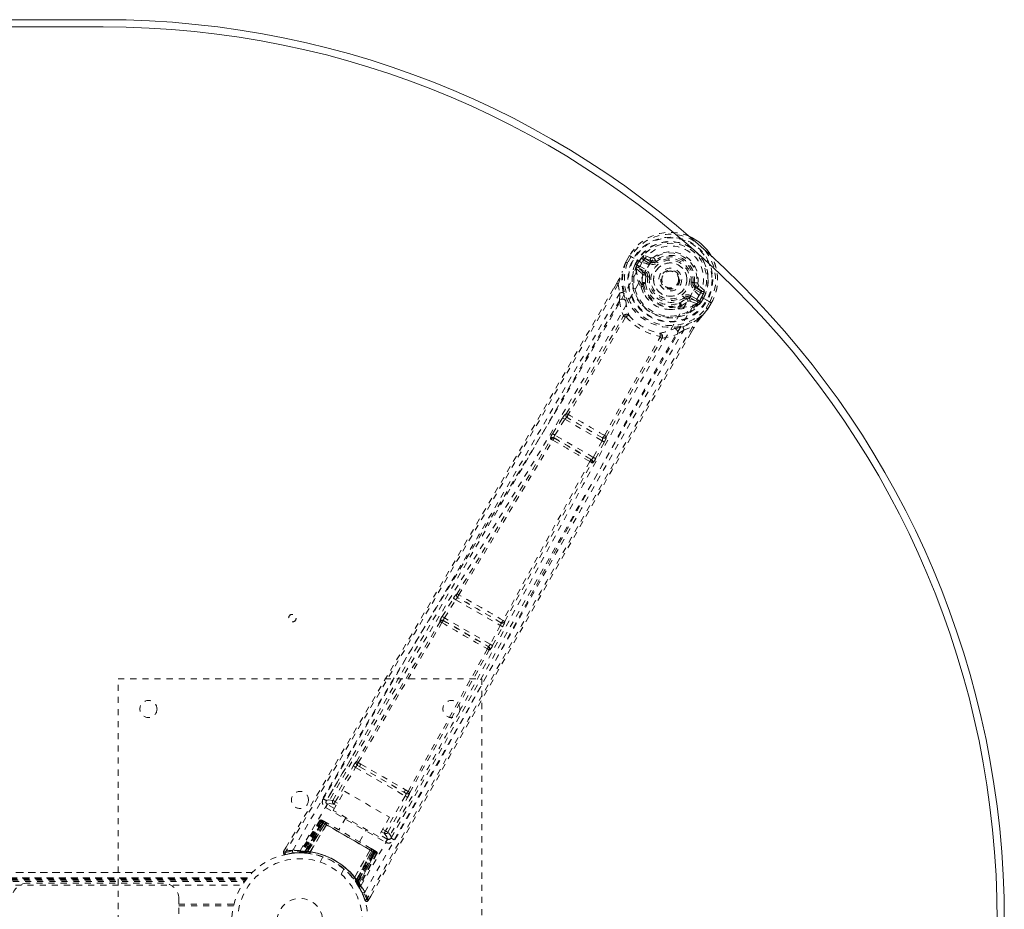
# Model space of a CAD drawing. Header units: inches. Extents: x 25.5 to 109, y 45.4 to 75.2.
# Tile 6 of 6: x 92.8 to 109, y 60.5 to 75.2. Entities that reach past the tile are written whole.
import ezdxf

# ---------------------------------------------------------------- set-up
doc = ezdxf.new("R2010")
doc.units = ezdxf.units.IN
doc.header["$MEASUREMENT"] = 0
doc.linetypes.add('SLD-Dashed', pattern=[0.075, 0.05, -0.025])
doc.linetypes.add('SLD-Solid', pattern=[0])

msp = doc.modelspace()

# ---------------------------------------------------------------- linework, layer by layer
at = {"color": 7, "linetype": 'SLD-Solid', "lineweight": 15}
for p, q in [((40.379, 75.166), (94.129, 75.166)), ((40.379, 75.048), (94.129, 75.048)), ((94.129, 75.048), (40.379, 75.048))]:
    msp.add_line(p, q, dxfattribs=at)
at = {"color": 7, "linetype": 'SLD-Dashed', "lineweight": 0}
for p, q in [((102.819, 71.273), (102.761, 71.172)), ((102.82, 71.273), (102.762, 71.171)), ((102.844, 71.257), (102.787, 71.157)), ((102.823, 71.271), (102.819, 71.273)), ((102.868, 71.244), (102.823, 71.271)), ((102.888, 71.233), (102.868, 71.244)), ((102.893, 71.23), (102.888, 71.233)), ((103.023, 71.155), (102.893, 71.23)), ((102.913, 71.134), (102.949, 71.196)), ((102.975, 71.182), (102.94, 71.12)), ((102.941, 71.111), (102.98, 71.179)), ((102.98, 71.179), (102.975, 71.182)), ((103.15, 71.144), (103.049, 71.203)), ((103.17, 71.236), (103.056, 71.275)), ((103.064, 71.229), (103.175, 71.188)), ((103.165, 71.17), (103.064, 71.229)), ((103.175, 71.188), (103.165, 71.17)), ((103.213, 71.243), (103.249, 71.196)), ((103.241, 71.191), (103.249, 71.196)), ((103.249, 71.196), (103.263, 71.177)), ((102.761, 71.172), (102.759, 71.168)), ((102.913, 71.133), (102.913, 71.134)), ((102.913, 71.133), (102.94, 71.12)), ((102.928, 71.076), (102.929, 71.071)), ((102.932, 71.056), (102.929, 71.071)), ((102.932, 71.056), (103.021, 70.98)), ((102.94, 71.119), (102.935, 71.1)), ((102.935, 71.1), (102.941, 71.111)), ((103.061, 70.991), (102.962, 71.077)), ((102.962, 71.077), (103.074, 71.013)), ((102.977, 71.103), (103.089, 71.039)), ((103.061, 70.991), (103.074, 71.013)), ((103.088, 70.928), (103.088, 70.941)), ((103.118, 70.924), (103.088, 70.928)), ((102.607, 70.819), (102.556, 70.731)), ((102.607, 70.818), (102.557, 70.73)), ((102.632, 70.803), (102.657, 70.655)), ((103.01, 70.75), (103.008, 70.771)), ((103.016, 70.798), (103.027, 70.818)), ((103.05, 70.81), (103.039, 70.791)), ((103.864, 70.83), (103.888, 70.827)), ((103.888, 70.827), (103.887, 70.818)), ((103.993, 70.657), (103.892, 70.716)), ((103.918, 70.759), (103.907, 70.742)), ((104.008, 70.683), (103.907, 70.742)), ((103.918, 70.759), (104.008, 70.683)), ((104.053, 70.699), (103.961, 70.779)), ((102.652, 70.528), (102.657, 70.655)), ((103.736, 70.554), (103.718, 70.578)), ((103.748, 70.561), (103.736, 70.554)), ((103.804, 70.563), (103.816, 70.584)), ((103.929, 70.519), (103.804, 70.563)), ((103.816, 70.584), (103.929, 70.519)), ((103.831, 70.61), (103.944, 70.545)), ((103.964, 70.611), (103.964, 70.611)), ((104.095, 70.536), (103.964, 70.611)), ((103.968, 70.518), (104.007, 70.585)), ((103.976, 70.521), (104.012, 70.583)), ((104.038, 70.568), (104.001, 70.505)), ((104.007, 70.585), (104.012, 70.583)), ((104.038, 70.568), (104.038, 70.568)), ((104.1, 70.533), (104.095, 70.536)), ((104.12, 70.522), (104.1, 70.533)), ((103.642, 70.443), (103.653, 70.462)), ((103.659, 70.427), (103.671, 70.446)), ((103.815, 70.522), (103.925, 70.483)), ((103.939, 70.487), (103.925, 70.483)), ((103.925, 70.483), (103.925, 70.483)), ((103.925, 70.483), (103.925, 70.483)), ((103.94, 70.487), (103.944, 70.489)), ((103.976, 70.521), (103.962, 70.507)), ((103.962, 70.507), (103.968, 70.518)), ((103.976, 70.521), (104.001, 70.505)), ((104.001, 70.505), (104.001, 70.505)), ((104.085, 70.407), (104.143, 70.507)), ((104.108, 70.389), (104.111, 70.392)), ((104.109, 70.393), (104.169, 70.495)), ((104.169, 70.494), (104.111, 70.392)), ((104.166, 70.496), (104.12, 70.522)), ((104.169, 70.494), (104.166, 70.496)), ((103.715, 70.045), (103.608, 69.977)), ((103.715, 70.045), (103.856, 70.096)), ((103.837, 70.006), (103.881, 70.083)), ((103.882, 70.083), (103.838, 70.005)), ((101.548, 68.334), (101.713, 68.595)), ((101.713, 68.595), (101.732, 68.623)), ((101.775, 68.664), (101.774, 68.664)), ((101.789, 68.601), (101.79, 68.601)), ((102.371, 68.266), (101.789, 68.601)), ((101.586, 68.31), (101.751, 68.572)), ((101.751, 68.572), (102.364, 68.218)), ((101.521, 68.241), (101.512, 68.251)), ((101.581, 68.256), (101.572, 68.266)), ((101.572, 68.266), (102.189, 67.91)), ((102.22, 67.944), (101.586, 68.31)), ((102.37, 68.266), (102.371, 68.266)), ((102.432, 68.284), (102.432, 68.285)), ((102.364, 68.218), (102.22, 67.944)), ((102.259, 67.923), (102.403, 68.197)), ((102.403, 68.197), (102.418, 68.227)), ((102.189, 67.91), (102.176, 67.913)), ((102.193, 67.854), (102.206, 67.851)), ((99.97, 65.689), (99.969, 65.69)), ((99.727, 65.318), (99.913, 65.618)), ((99.765, 65.295), (99.951, 65.595)), ((99.951, 65.595), (100.686, 65.17)), ((99.985, 65.627), (99.985, 65.627)), ((100.697, 65.216), (99.985, 65.627)), ((99.688, 65.237), (99.692, 65.232)), ((99.753, 65.247), (99.749, 65.252)), ((99.749, 65.252), (100.49, 64.824)), ((100.519, 64.859), (99.765, 65.295)), ((100.686, 65.17), (100.519, 64.859)), ((100.697, 65.216), (100.697, 65.216)), ((100.759, 65.234), (100.758, 65.234)), ((100.558, 64.838), (100.725, 65.149)), ((100.49, 64.824), (100.484, 64.825)), ((100.501, 64.765), (100.507, 64.764)), ((94.379, 56.291), (94.379, 64.291)), ((94.379, 64.291), (100.379, 64.291)), ((100.379, 64.291), (100.379, 56.291)), ((98.23, 62.983), (97.817, 62.282)), ((98.383, 62.883), (98.341, 62.907)), ((97.923, 62.282), (98.259, 62.85)), ((97.962, 62.26), (98.298, 62.828)), ((98.298, 62.828), (99.116, 62.355)), ((98.327, 62.861), (98.369, 62.838)), ((98.369, 62.838), (99.089, 62.422)), ((97.929, 62.118), (98.112, 62.435)), ((98.112, 62.435), (98.858, 62.004)), ((99.089, 62.422), (99.13, 62.398)), ((99.163, 62.432), (99.121, 62.457)), ((97.814, 62.279), (97.809, 62.262)), ((97.816, 62.281), (97.811, 62.272)), ((97.817, 62.282), (97.816, 62.281)), ((97.998, 62.238), (97.962, 62.26)), ((99.116, 62.355), (98.792, 61.78)), ((98.831, 61.758), (99.155, 62.333)), ((98.884, 61.666), (99.285, 62.374)), ((97.8, 62.165), (98.791, 61.593)), ((97.947, 62.15), (97.831, 62.217)), ((98.675, 61.687), (97.929, 62.118)), ((97.976, 62.199), (97.939, 62.221)), ((97.703, 61.946), (97.382, 61.432)), ((97.715, 61.94), (97.398, 61.432)), ((97.735, 61.932), (97.418, 61.429)), ((97.731, 61.93), (97.42, 61.432)), ((97.737, 61.927), (97.458, 61.444)), ((97.464, 61.444), (97.741, 61.924)), ((97.473, 61.443), (97.749, 61.92)), ((97.752, 61.918), (97.478, 61.443)), ((97.715, 61.94), (97.703, 61.946)), ((97.789, 61.897), (97.731, 61.93)), ((97.745, 61.956), (97.741, 61.957)), ((97.741, 61.924), (98.612, 61.422)), ((97.746, 61.955), (97.746, 61.955)), ((97.752, 61.952), (97.751, 61.95)), ((97.756, 61.949), (97.752, 61.952)), ((98.601, 61.428), (97.752, 61.918)), ((97.767, 61.943), (97.764, 61.945)), ((97.829, 61.907), (97.771, 61.941)), ((98.138, 61.997), (98.022, 61.796)), ((98.858, 62.004), (98.675, 61.687)), ((97.765, 61.911), (97.494, 61.441)), ((97.496, 61.429), (97.789, 61.897)), ((97.498, 61.441), (97.768, 61.909)), ((97.79, 61.896), (97.498, 61.429)), ((97.549, 61.432), (97.815, 61.883)), ((97.816, 61.881), (97.551, 61.432)), ((97.768, 61.909), (97.765, 61.911)), ((97.768, 61.909), (98.585, 61.437)), ((97.789, 61.897), (97.79, 61.896)), ((97.816, 61.881), (97.815, 61.883)), ((98.36, 61.601), (98.476, 61.802)), ((98.722, 61.769), (98.77, 61.741)), ((98.744, 61.808), (98.792, 61.78)), ((98.821, 61.645), (98.693, 61.719)), ((98.871, 61.649), (98.883, 61.662)), ((98.878, 61.656), (98.883, 61.664)), ((98.883, 61.664), (98.884, 61.666)), ((97.152, 61.511), (97.109, 61.438)), ((97.109, 61.438), (97.135, 61.422)), ((97.382, 61.432), (97.398, 61.432)), ((97.42, 61.432), (97.496, 61.429)), ((97.429, 61.434), (97.433, 61.43)), ((97.456, 61.416), (97.458, 61.444)), ((97.458, 61.444), (97.464, 61.444)), ((97.462, 61.415), (97.464, 61.444)), ((97.471, 61.415), (97.473, 61.443)), ((97.476, 61.414), (97.478, 61.443)), ((97.491, 61.413), (97.494, 61.441)), ((97.495, 61.412), (97.498, 61.441)), ((97.498, 61.429), (97.496, 61.429)), ((97.549, 61.432), (97.551, 61.432)), ((98.28, 61.011), (98.537, 61.465)), ((98.539, 61.465), (98.281, 61.009)), ((98.304, 60.963), (98.563, 61.45)), ((98.565, 61.449), (98.305, 60.962)), ((98.585, 61.437), (98.315, 60.969)), ((98.318, 60.966), (98.588, 61.435)), ((98.327, 60.953), (98.601, 61.428)), ((98.604, 61.426), (98.329, 60.949)), ((98.539, 61.465), (98.537, 61.465)), ((98.611, 61.456), (98.553, 61.489)), ((98.563, 61.45), (98.565, 61.449)), ((98.622, 61.416), (98.565, 61.449)), ((98.588, 61.435), (98.585, 61.437)), ((98.618, 61.451), (98.615, 61.453)), ((98.627, 61.447), (98.618, 61.451)), ((98.63, 61.445), (98.626, 61.447)), ((98.637, 61.441), (98.637, 61.441)), ((98.641, 61.438), (98.638, 61.44)), ((97.141, 61.393), (97.269, 61.413)), ((97.281, 61.414), (97.352, 61.416)), ((97.357, 61.418), (97.373, 61.418)), ((97.394, 61.418), (97.469, 61.415)), ((97.456, 61.416), (97.447, 61.416)), ((97.462, 61.415), (97.456, 61.416)), ((97.491, 61.413), (97.462, 61.415)), ((97.469, 61.415), (97.47, 61.415)), ((97.471, 61.415), (97.476, 61.414)), ((97.538, 61.407), (97.541, 61.407)), ((97.759, 61.35), (97.711, 61.266)), ((98.612, 61.422), (98.335, 60.941)), ((98.338, 60.937), (98.616, 61.419)), ((98.345, 60.895), (98.622, 61.42)), ((98.622, 61.416), (98.347, 60.897)), ((98.638, 61.407), (98.357, 60.879)), ((98.65, 61.4), (98.365, 60.865)), ((98.65, 61.4), (98.638, 61.407)), ((98.057, 61.066), (98.105, 61.15)), ((37.914, 61.096), (96.593, 61.096)), ((96.592, 61.096), (37.915, 61.096)), ((37.997, 61.006), (96.51, 61.006)), ((37.997, 61.006), (96.51, 61.006)), ((96.513, 61.006), (37.997, 61.006)), ((38.001, 61.001), (96.506, 61.001)), ((38.004, 60.998), (96.504, 60.998)), ((38.009, 60.992), (96.499, 60.992)), ((38.016, 60.982), (96.491, 60.982)), ((38.017, 60.981), (96.49, 60.981)), ((38.029, 60.966), (96.479, 60.966)), ((38.043, 60.946), (96.465, 60.946)), ((98.264, 60.99), (98.265, 60.987)), ((98.28, 61.011), (98.281, 61.009)), ((98.315, 60.969), (98.292, 60.952)), ((98.294, 60.949), (98.292, 60.952)), ((98.318, 60.966), (98.294, 60.949)), ((98.327, 60.953), (98.303, 60.936)), ((98.305, 60.962), (98.304, 60.963)), ((98.305, 60.962), (98.347, 60.897)), ((98.329, 60.949), (98.306, 60.933)), ((98.335, 60.941), (98.311, 60.925)), ((98.335, 60.941), (98.338, 60.937)), ((38.084, 60.884), (96.423, 60.884)), ((95.129, 60.916), (92.879, 60.916)), ((98.303, 60.936), (98.306, 60.933)), ((98.306, 60.932), (98.307, 60.931)), ((98.307, 60.931), (98.347, 60.868)), ((98.314, 60.921), (98.311, 60.925)), ((98.338, 60.937), (98.314, 60.921)), ((98.357, 60.879), (98.365, 60.865)), ((98.358, 60.85), (98.365, 60.836)), ((95.379, 60.572), (95.379, 60.666)), ((98.507, 60.631), (98.548, 60.704)), ((95.379, 60.572), (96.289, 60.572)), ((95.379, 60.009), (95.379, 60.572)), ((96.281, 60.541), (95.379, 60.541))]:
    msp.add_line(p, q, dxfattribs=at)
at = {"color": 7, "linetype": 'SLD-Dashed', "lineweight": 0, "flags": 128}
for points in [[(104.143, 70.507), (104.202, 70.641), (104.235, 70.784), (104.239, 70.93), (104.214, 71.074), (104.162, 71.211), (104.085, 71.335), (104.042, 71.38)], [(102.819, 71.273), (102.819, 71.273), (102.82, 71.273), (102.82, 71.272)], [(103.049, 71.203), (103.031, 71.218), (103.021, 71.239)], [(103.064, 71.229), (103.064, 71.228), (103.063, 71.226), (103.061, 71.224), (103.059, 71.221), (103.057, 71.217), (103.055, 71.212), (103.052, 71.208), (103.049, 71.203)], [(103.14, 71.122), (103.184, 71.186), (103.241, 71.24), (103.31, 71.281), (103.387, 71.307), (103.469, 71.317), (103.552, 71.312), (103.633, 71.291), (103.709, 71.255), (103.778, 71.207), (103.836, 71.147), (103.883, 71.078), (103.915, 71.003), (103.931, 70.923), (103.93, 70.843), (103.912, 70.766), (103.877, 70.696)], [(103.281, 71.153), (103.278, 71.157), (103.274, 71.162), (103.271, 71.166), (103.269, 71.169), (103.266, 71.172), (103.265, 71.174), (103.264, 71.176), (103.263, 71.177)], [(97.259, 61.459), (98.059, 62.834), (98.87, 64.201), (99.689, 65.56), (100.513, 66.912), (101.159, 67.971), (101.797, 69.029), (102.421, 70.09), (103.024, 71.154)], [(97.381, 61.453), (98.18, 62.824), (98.99, 64.186), (99.809, 65.54), (100.634, 66.887), (101.28, 67.943), (101.917, 68.998), (102.54, 70.057), (103.14, 71.122)], [(102.759, 71.168), (102.725, 71.086), (102.697, 71)], [(102.761, 71.172), (102.725, 71.083), (102.701, 71.01)], [(102.759, 71.168), (102.76, 71.168), (102.762, 71.167), (102.764, 71.166), (102.768, 71.164), (102.772, 71.163), (102.777, 71.161), (102.782, 71.159), (102.787, 71.157)], [(102.762, 71.171), (102.762, 71.171), (102.761, 71.172), (102.761, 71.172)], [(102.787, 71.157), (102.781, 71.16), (102.776, 71.163), (102.771, 71.166), (102.767, 71.168), (102.764, 71.17), (102.762, 71.171)], [(102.94, 71.119), (102.94, 71.12), (102.94, 71.12)], [(102.941, 71.111), (102.959, 71.11), (102.977, 71.103)], [(102.977, 71.103), (102.974, 71.098), (102.971, 71.094), (102.968, 71.089), (102.966, 71.085), (102.964, 71.082), (102.963, 71.08), (102.962, 71.078), (102.962, 71.077)], [(103.089, 71.039), (103.086, 71.034), (103.083, 71.029), (103.081, 71.025), (103.078, 71.021), (103.077, 71.017), (103.075, 71.015), (103.074, 71.013), (103.074, 71.013)], [(103.15, 71.144), (103.153, 71.149), (103.155, 71.154), (103.158, 71.159), (103.16, 71.162), (103.162, 71.166), (103.164, 71.168), (103.164, 71.17), (103.165, 71.17)], [(102.714, 70.669), (102.688, 70.826), (102.697, 71)], [(102.701, 71.01), (102.698, 71.005), (102.697, 71)], [(103.034, 70.947), (103.031, 70.969), (103.021, 70.98)], [(103.027, 70.818), (103.026, 70.877), (103.034, 70.947)], [(103.088, 70.928), (103.081, 70.863), (103.081, 70.807)], [(103.147, 70.921), (103.142, 70.921), (103.136, 70.922), (103.131, 70.923), (103.127, 70.923), (103.123, 70.924), (103.12, 70.924), (103.118, 70.924), (103.118, 70.924)], [(102.556, 70.731), (101.245, 68.466), (99.872, 66.123), (98.49, 63.778), (97.109, 61.438)], [(102.632, 70.803), (102.226, 70.098), (101.801, 69.363), (101.357, 68.599), (100.953, 67.906), (100.691, 67.459), (100.417, 66.992), (100.13, 66.503), (99.845, 66.018), (99.597, 65.597), (99.269, 65.039), (98.919, 64.447), (98.549, 63.819), (98.205, 63.236), (97.135, 61.422)], [(100.013, 63.754), (100.709, 65.02), (101.463, 66.408), (102.055, 67.495), (102.65, 68.575), (103.256, 69.644), (103.877, 70.696)], [(102.607, 70.819), (102.606, 70.819), (102.607, 70.818), (102.607, 70.818)], [(103.01, 70.75), (103.045, 70.661), (103.075, 70.613)], [(103.834, 70.834), (103.84, 70.833), (103.845, 70.832), (103.85, 70.832), (103.855, 70.831), (103.858, 70.831), (103.861, 70.83), (103.863, 70.83), (103.864, 70.83)], [(103.892, 70.716), (103.895, 70.721), (103.898, 70.725), (103.901, 70.73), (103.903, 70.734), (103.905, 70.737), (103.906, 70.739), (103.907, 70.741), (103.907, 70.742)], [(102.657, 70.655), (102.287, 70.014), (101.9, 69.346), (101.496, 68.652), (101.11, 67.991), (100.718, 67.322), (100.325, 66.653), (99.941, 66.001), (99.573, 65.376), (99.229, 64.794), (98.845, 64.143), (98.484, 63.532), (98.13, 62.931), (97.763, 62.309)], [(102.652, 70.528), (101.051, 67.773), (99.435, 65.025), (97.814, 62.279)], [(98.451, 60.771), (99.241, 62.152), (100.02, 63.537), (100.787, 64.926), (101.545, 66.316), (102.139, 67.405), (102.737, 68.486), (103.344, 69.557), (103.964, 70.611)], [(102.652, 70.528), (102.676, 70.401), (102.718, 70.278)], [(102.752, 70.545), (102.756, 70.533), (102.758, 70.524)], [(103.7, 70.602), (103.703, 70.597), (103.707, 70.593), (103.71, 70.589), (103.713, 70.585), (103.715, 70.582), (103.717, 70.58), (103.718, 70.578), (103.718, 70.578)], [(103.831, 70.61), (103.829, 70.605), (103.826, 70.6), (103.823, 70.596), (103.821, 70.592), (103.819, 70.589), (103.818, 70.586), (103.817, 70.585), (103.816, 70.584)], [(103.929, 70.519), (103.929, 70.52), (103.93, 70.521), (103.931, 70.524), (103.933, 70.527), (103.935, 70.531), (103.938, 70.535), (103.941, 70.54), (103.944, 70.545)], [(103.944, 70.545), (103.958, 70.534), (103.968, 70.518)], [(103.993, 70.657), (103.996, 70.662), (103.999, 70.667), (104.002, 70.672), (104.004, 70.675), (104.006, 70.679), (104.007, 70.681), (104.008, 70.683), (104.008, 70.683)], [(104.039, 70.651), (104.016, 70.65), (103.993, 70.657)], [(104.012, 70.583), (104.015, 70.581), (104.021, 70.578), (104.029, 70.573), (104.038, 70.568)], [(103.469, 70.385), (103.526, 70.383), (103.621, 70.397)], [(103.671, 70.446), (103.723, 70.475), (103.78, 70.516)], [(103.78, 70.516), (103.8, 70.525), (103.815, 70.522)], [(103.976, 70.521), (103.976, 70.521), (103.976, 70.521)], [(103.994, 70.251), (104.047, 70.31), (104.108, 70.389)], [(104.111, 70.392), (104.052, 70.317), (104.001, 70.259)], [(104.108, 70.389), (104.108, 70.389), (104.106, 70.391), (104.104, 70.393), (104.101, 70.395), (104.097, 70.398), (104.093, 70.401), (104.089, 70.404), (104.085, 70.407)], [(104.109, 70.393), (104.108, 70.394), (104.105, 70.396), (104.101, 70.398), (104.096, 70.401), (104.09, 70.404), (104.085, 70.407)], [(104.111, 70.392), (104.111, 70.392), (104.11, 70.393), (104.109, 70.393)], [(104.168, 70.494), (104.169, 70.494), (104.17, 70.493), (104.169, 70.494)], [(101.775, 68.664), (102.25, 69.466), (102.715, 70.269)], [(102.75, 70.257), (102.284, 69.453), (101.808, 68.65)], [(102.764, 70.262), (102.764, 70.272), (102.761, 70.281), (102.756, 70.288), (102.749, 70.293), (102.741, 70.294), (102.733, 70.291), (102.725, 70.286), (102.718, 70.278)], [(102.764, 70.262), (102.756, 70.262), (102.752, 70.26), (102.751, 70.259), (102.75, 70.257)], [(103.699, 70.1), (103.848, 70.157), (103.994, 70.251)], [(103.994, 70.251), (103.998, 70.255), (104.001, 70.259)], [(103.856, 70.096), (103.486, 69.458), (103.096, 68.781), (102.686, 68.068), (102.257, 67.316), (101.862, 66.624), (101.452, 65.903), (101.358, 65.737), (101.263, 65.57), (101.168, 65.401), (101.102, 65.285), (101.038, 65.172), (100.971, 65.054), (100.902, 64.931), (100.678, 64.536), (100.43, 64.097), (100.157, 63.614), (99.984, 63.308), (99.801, 62.984), (99.603, 62.633), (99.418, 62.306), (99.177, 61.878), (98.963, 61.499), (98.775, 61.167), (98.614, 60.883), (98.48, 60.646)], [(98.935, 61.633), (99.12, 61.96), (99.331, 62.334), (99.561, 62.743), (99.77, 63.113), (99.88, 63.306), (99.989, 63.5), (100.099, 63.694), (100.223, 63.914), (100.348, 64.136), (100.47, 64.351), (100.717, 64.79), (100.948, 65.197), (101.16, 65.573), (101.369, 65.941), (101.61, 66.367), (102.026, 67.098), (102.446, 67.835), (102.881, 68.597), (103.307, 69.337), (103.715, 70.045)], [(103.552, 70.066), (103.559, 70.068), (103.572, 70.072)], [(103.881, 70.083), (103.882, 70.082), (103.883, 70.082), (103.882, 70.083)], [(103.838, 70.005), (102.526, 67.728), (101.182, 65.365), (99.844, 62.998), (98.507, 60.631)], [(98.883, 61.662), (100.45, 64.439), (102.022, 67.213), (103.608, 69.977)], [(102.403, 68.307), (102.86, 69.12), (103.324, 69.926)], [(102.432, 68.285), (102.888, 69.097), (103.352, 69.902)], [(103.358, 69.908), (103.362, 69.918), (103.362, 69.928), (103.36, 69.936), (103.355, 69.943), (103.348, 69.947), (103.339, 69.948), (103.33, 69.945), (103.321, 69.94)], [(103.324, 69.926), (103.325, 69.927), (103.325, 69.929), (103.325, 69.933), (103.321, 69.94)], [(103.358, 69.908), (103.486, 69.934), (103.608, 69.977)], [(101.713, 68.595), (101.717, 68.593), (101.726, 68.587), (101.738, 68.58), (101.751, 68.572)], [(101.751, 68.572), (101.756, 68.579), (101.761, 68.585), (101.772, 68.595), (101.782, 68.601), (101.786, 68.602), (101.788, 68.602), (101.789, 68.601)], [(101.548, 68.334), (101.55, 68.333), (101.553, 68.331), (101.556, 68.329), (101.561, 68.326), (101.567, 68.322), (101.573, 68.319), (101.579, 68.314), (101.586, 68.31)], [(101.572, 68.266), (101.57, 68.272), (101.572, 68.283), (101.577, 68.296), (101.581, 68.303), (101.586, 68.31)], [(99.97, 65.689), (100.748, 66.967), (101.521, 68.241)], [(100.001, 65.675), (100.78, 66.952), (101.554, 68.227)], [(102.364, 68.218), (102.371, 68.214), (102.378, 68.21), (102.384, 68.207), (102.39, 68.204), (102.395, 68.201), (102.399, 68.199), (102.402, 68.198), (102.403, 68.197)], [(102.22, 67.944), (102.216, 67.937), (102.212, 67.929), (102.203, 67.918), (102.195, 67.911), (102.189, 67.91)], [(102.22, 67.944), (102.227, 67.94), (102.234, 67.937), (102.24, 67.933), (102.246, 67.93), (102.251, 67.928), (102.255, 67.926), (102.258, 67.924), (102.259, 67.923)], [(102.164, 67.875), (101.447, 66.567), (100.73, 65.253)], [(100.758, 65.234), (101.476, 66.547), (102.193, 67.854)], [(99.964, 65.67), (99.964, 65.673), (99.97, 65.689)], [(99.913, 65.618), (99.931, 65.646), (99.932, 65.648)], [(99.913, 65.618), (99.914, 65.617), (99.917, 65.616), (99.92, 65.613), (99.925, 65.61), (99.931, 65.607), (99.937, 65.603), (99.944, 65.599), (99.951, 65.595)], [(98.312, 62.922), (98.999, 64.08), (99.692, 65.232)], [(98.341, 62.907), (99.029, 64.065), (99.723, 65.217)], [(99.727, 65.318), (99.728, 65.317), (99.731, 65.316), (99.735, 65.313), (99.74, 65.31), (99.745, 65.307), (99.751, 65.303), (99.758, 65.299), (99.765, 65.295)], [(100.686, 65.17), (100.693, 65.166), (100.7, 65.163), (100.706, 65.159), (100.712, 65.156), (100.717, 65.153), (100.721, 65.151), (100.724, 65.15), (100.725, 65.149)], [(100.725, 65.149), (100.74, 65.179), (100.741, 65.181)], [(100.519, 64.859), (100.526, 64.856), (100.533, 64.852), (100.54, 64.848), (100.545, 64.845), (100.55, 64.843), (100.554, 64.841), (100.557, 64.839), (100.558, 64.838)], [(100.473, 64.784), (99.822, 63.607), (99.163, 62.432)], [(99.191, 62.415), (99.85, 63.588), (100.501, 64.765)], [(98.259, 62.85), (98.263, 62.848), (98.272, 62.843), (98.284, 62.836), (98.298, 62.828)], [(98.327, 62.861), (98.315, 62.873), (98.309, 62.885)], [(98.369, 62.838), (98.546, 62.736), (98.724, 62.633), (98.907, 62.527), (99.089, 62.422)], [(98.383, 62.883), (98.567, 62.777), (98.752, 62.67), (98.938, 62.563), (99.121, 62.457)], [(97.923, 62.282), (97.849, 62.292), (97.814, 62.279)], [(97.923, 62.282), (97.927, 62.28), (97.936, 62.275), (97.948, 62.268), (97.962, 62.26)], [(97.939, 62.221), (97.94, 62.222), (97.941, 62.224), (97.943, 62.228), (97.946, 62.233), (97.949, 62.238), (97.953, 62.245), (97.957, 62.252), (97.962, 62.26)], [(99.116, 62.355), (99.13, 62.348), (99.142, 62.34), (99.151, 62.335), (99.155, 62.333)], [(97.831, 62.217), (97.828, 62.213), (97.821, 62.201), (97.812, 62.185), (97.8, 62.165)], [(97.831, 62.217), (97.865, 62.23), (97.939, 62.221)], [(97.703, 61.946), (97.706, 61.945), (97.713, 61.941), (97.724, 61.934), (97.737, 61.927)], [(97.749, 61.92), (97.736, 61.927), (97.725, 61.934), (97.718, 61.938), (97.715, 61.94)], [(97.731, 61.93), (97.731, 61.93), (97.733, 61.929), (97.736, 61.928), (97.74, 61.925), (97.745, 61.922), (97.751, 61.919), (97.758, 61.915), (97.765, 61.911)], [(97.764, 61.945), (97.761, 61.947), (97.758, 61.948), (97.756, 61.949), (97.755, 61.95)], [(97.763, 61.943), (97.76, 61.946), (97.758, 61.948), (97.757, 61.949), (97.757, 61.949)], [(97.808, 61.908), (97.798, 61.903), (97.79, 61.896)], [(97.815, 61.883), (97.809, 61.903), (97.808, 61.908)], [(98.537, 61.465), (98.358, 61.568), (98.177, 61.673), (97.995, 61.778), (97.816, 61.881)], [(98.551, 61.49), (98.373, 61.593), (98.191, 61.698), (98.01, 61.803), (97.831, 61.906)], [(98.77, 61.741), (98.77, 61.742), (98.772, 61.744), (98.774, 61.748), (98.776, 61.753), (98.78, 61.759), (98.784, 61.765), (98.788, 61.773), (98.792, 61.78)], [(98.792, 61.78), (98.806, 61.772), (98.818, 61.765), (98.827, 61.76), (98.831, 61.758)], [(98.883, 61.662), (98.877, 61.699), (98.831, 61.758)], [(98.77, 61.741), (98.815, 61.682), (98.821, 61.645)], [(98.791, 61.593), (98.802, 61.613), (98.812, 61.63), (98.818, 61.641), (98.821, 61.645)], [(97.112, 61.436), (97.11, 61.429), (97.109, 61.42), (97.11, 61.412), (97.113, 61.405), (97.118, 61.399), (97.124, 61.395), (97.131, 61.393), (97.139, 61.393)], [(98.539, 61.465), (98.559, 61.47), (98.564, 61.471)], [(98.563, 61.45), (98.565, 61.46), (98.564, 61.471)], [(98.588, 61.435), (98.595, 61.431), (98.602, 61.428), (98.608, 61.424), (98.613, 61.421), (98.617, 61.419), (98.62, 61.417), (98.622, 61.416), (98.622, 61.416)], [(98.638, 61.407), (98.635, 61.408), (98.628, 61.413), (98.617, 61.419), (98.604, 61.426)], [(98.612, 61.455), (98.611, 61.456), (98.61, 61.456)], [(98.625, 61.448), (98.625, 61.448), (98.624, 61.448), (98.621, 61.449), (98.618, 61.45)], [(98.616, 61.419), (98.629, 61.412), (98.64, 61.405), (98.647, 61.401), (98.65, 61.4)], [(98.622, 61.415), (98.625, 61.422), (98.625, 61.424)], [(96.499, 60.992), (96.496, 60.988), (96.482, 60.97)], [(96.491, 60.982), (96.5, 60.993), (96.506, 61), (96.509, 61.004), (96.51, 61.006), (96.51, 61.006), (96.51, 61.006)], [(98.337, 60.884), (98.334, 60.89), (98.314, 60.921)], [(98.344, 60.89), (98.346, 60.896), (98.347, 60.897)], [(98.362, 60.847), (98.362, 60.859), (98.365, 60.873)], [(98.362, 60.86), (98.364, 60.865), (98.365, 60.866)], [(98.48, 60.646), (98.469, 60.642), (98.46, 60.639), (98.454, 60.637), (98.452, 60.636)], [(98.455, 60.638), (98.459, 60.631), (98.465, 60.625), (98.471, 60.62), (98.479, 60.617), (98.487, 60.617), (98.494, 60.619), (98.5, 60.623), (98.505, 60.629)], [(98.507, 60.631), (98.506, 60.632), (98.505, 60.632), (98.499, 60.635), (98.49, 60.64), (98.486, 60.643), (98.48, 60.646)]]:
    msp.add_lwpolyline(points, dxfattribs=at)
at = {"color": 7, "linetype": 'SLD-Dashed', "lineweight": 0}
for centre, radius in [((103.491, 70.877), 0.7), ((103.491, 70.877), 0.69), ((103.491, 70.877), 0.623), ((103.491, 70.877), 0.32), ((103.491, 70.877), 0.275), ((103.491, 70.877), 0.188), ((103.491, 70.877), 0.157), ((103.491, 70.877), 0.142), ((103.491, 70.877), 0.139), ((103.491, 70.877), 0.138), ((97.254, 65.291), 0.0625), ((94.879, 63.791), 0.141), ((99.879, 63.791), 0.141), ((97.379, 62.291), 0.141), ((97.379, 60.291), 1.125), ((97.379, 60.291), 1.03), ((97.379, 60.291), 0.376)]:
    msp.add_circle(centre, radius, dxfattribs=at)
at = {"color": 7, "linetype": 'SLD-Solid', "lineweight": 15}
for centre, radius, start, end in [((94.129, 60.291), 14.875, 270, 90), ((94.129, 60.291), 14.757, 270, 90), ((94.129, 60.291), 14.757, 270, 90), ((103.491, 70.877), 0.78, 30.2909, 66.7332), ((103.491, 70.877), 0.78, 30.3758, 66.6483)]:
    msp.add_arc(centre, radius, start, end, dxfattribs=at)
at = {"color": 7, "linetype": 'SLD-Dashed', "lineweight": 0}
for centre, radius, start, end in [((103.491, 70.877), 0.78, 66.7332, 149.4852), ((103.491, 70.877), 0.78, 66.6483, 149.4712), ((103.488, 70.882), 0.745, 57.9633, 149.7689), ((103.488, 70.882), 0.624, 57.4572, 149.7385), ((103.491, 70.877), 0.599, 330.5443, 149.4557), ((103.497, 70.888), 0.543, 329.3659, 150.6341), ((103.393, 72.166), 1.062, 237.3355, 238.8658), ((103.421, 71.967), 0.904, 238.5134, 240.3924), ((103.491, 70.877), 0.593, 142.3909, 149.4476), ((103.184, 71.113), 0.206, 128.347, 142.3351), ((103.078, 71.255), 0.0299, 137.8919, 241.951), ((103.191, 71.214), 0.0301, 132.3462, 238.579), ((103.209, 71.247), 0.089, 240, 307.226), ((103.185, 71.279), 0.0455, 251.3482, 307.4773), ((103.205, 71.253), 0.0715, 244.78, 299.7619), ((103.491, 70.877), 0.459, 352.774, 127.226), ((103.491, 70.877), 0.4, 352.774, 127.226), ((103.491, 70.877), 0.376, 352.774, 127.226), ((103.491, 70.877), 0.346, 352.774, 127.2259), ((103.492, 70.877), 0.627, 330.4885, 38.0747), ((103.491, 70.877), 0.78, 330.5288, 30.3758), ((103.491, 70.877), 0.78, 330, 30.2909), ((103.491, 70.877), 0.787, 158.3239, 321.6761), ((103.491, 70.877), 0.758, 158.3238, 321.6762), ((102.787, 71.157), 0.03, 150.2178, 155.2738), ((103.491, 70.877), 0.632, 156.064, 323.936), ((103.491, 70.877), 0.602, 156.2697, 323.7303), ((103.424, 71.025), 0.497, 174.8148, 213.6293), ((103.011, 71.065), 0.0843, 155.403, 172.6228), ((102.946, 71.051), 0.0305, 59.0434, 126.1689), ((103.371, 71.057), 0.439, 180.0688, 216.0871), ((103.019, 70.913), 0.242, 59.7355, 88.8254), ((103.029, 70.936), 0.089, 352.774, 60), ((103.029, 70.936), 0.119, 352.7724, 60.0007), ((103.209, 71.247), 0.119, 240.0012, 307.2244), ((103.491, 70.877), 0.275, 359.9997, 180.0003), ((101.58, 71.444), 1.202, 328.6583, 338.8122), ((99.176, 72.06), 3.677, 340.011, 343.2374), ((103.047, 70.965), 0.0299, 61.0442, 149.0077), ((103.057, 70.927), 0.031, 1.5921, 140.0515), ((103.031, 70.943), 0.0567, 358.2299, 57.9764), ((103.491, 70.877), 0.376, 172.774, 307.226), ((103.491, 70.877), 0.346, 172.774, 307.2259), ((103.491, 70.877), 0.275, 179.9996, 0.0004), ((102.781, 71.074), 0.31, 235.7949, 241.0664), ((103.053, 70.773), 0.0444, 145.0093, 182.6878), ((103.042, 70.725), 0.0404, 97.2267, 142.6881), ((103.012, 70.748), 0.0507, 58.2612, 85.6713), ((103.052, 70.8), 0.0305, 13.9313, 144.3704), ((103.023, 70.767), 0.0505, 58.2724, 85.7473), ((103.068, 70.775), 0.0326, 151.6366, 197.8328), ((103.509, 70.91), 0.494, 196.972, 283.0279), ((103.063, 70.775), 0.0371, 59.2696, 109.8389), ((103.496, 70.887), 0.453, 189.7482, 290.2511), ((103.487, 70.872), 0.411, 189.0117, 290.9884), ((103.952, 70.819), 0.119, 172.7729, 240.0002), ((103.952, 70.819), 0.089, 172.774, 240), ((103.752, 70.48), 0.249, 31.7045, 59.8613), ((103.958, 70.818), 0.0714, 180.3175, 235.2452), ((104.093, 72.215), 1.403, 261.5622, 263.9854), ((103.932, 70.786), 0.0301, 241.4543, 347.6211), ((103.992, 70.813), 0.0455, 172.5376, 228.6378), ((104.024, 70.709), 0.0299, 238.0457, 342.1099), ((103.849, 70.729), 0.206, 337.6703, 351.6491), ((102.704, 70.496), 0.0608, 28.0287, 147.6195), ((102.834, 70.037), 0.643, 100.738, 105.914), ((104.836, 71.26), 2.203, 195.5676, 198.9429), ((103.481, 70.861), 0.476, 211.4728, 268.5264), ((103.432, 70.906), 0.465, 295.8351, 310.796), ((103.772, 70.507), 0.119, 60.0006, 127.2259), ((103.772, 70.507), 0.089, 60, 127.226), ((103.751, 70.527), 0.031, 340.171, 118.193), ((103.777, 70.513), 0.0565, 61.9567, 121.5657), ((103.789, 70.537), 0.0299, 330.992, 58.9563), ((103.491, 70.877), 0.593, 330.5524, 337.6091), ((103.642, 70.602), 0.888, 185.0294, 200.8684), ((103.654, 70.887), 0.491, 266.1258, 305.5141), ((103.614, 70.46), 0.0326, 282.1678, 328.355), ((103.583, 70.413), 0.0404, 337.2974, 22.7887), ((103.605, 70.457), 0.0623, 284.5896, 330.8793), ((103.643, 70.459), 0.0305, 335.6352, 106.0654), ((103.617, 70.456), 0.0371, 10.1671, 60.7335), ((103.618, 70.398), 0.0507, 34.334, 61.7373), ((103.629, 70.418), 0.0504, 34.2288, 61.7452), ((103.706, 70.864), 0.44, 263.9345, 299.9017), ((103.914, 70.492), 0.0305, 353.8281, 60.9611), ((103.871, 70.578), 0.115, 309.6968, 322.2766), ((104.558, 71.249), 0.85, 240.7778, 242.69), ((102.703, 70.277), 0.0143, 326.6372, 2.4382), ((102.707, 70.19), 0.0794, 57.488, 83.9514), ((102.768, 70.244), 0.0608, 43.4572, 146.3322), ((102.821, 70.208), 0.0786, 96.2613, 136.6762), ((103.497, 70.889), 0.965, 220.5264, 259.4747), ((103.461, 70.826), 0.844, 219.7728, 260.2274), ((106.673, 67.731), 3.678, 136.763, 139.9884), ((104.937, 69.506), 1.202, 141.1878, 151.3416), ((103.177, 70.87), 0.888, 279.131, 294.9702), ((103.554, 70.005), 0.0608, 332.3844, 91.9704), ((103.149, 72.235), 2.205, 281.0587, 284.4308), ((103.091, 69.888), 0.644, 14.0904, 19.2598), ((104.015, 70.36), 0.308, 238.918, 244.229), ((103.304, 69.935), 0.0608, 333.6663, 76.5438), ((103.246, 69.962), 0.0786, 343.3246, 23.7409), ((103.288, 69.855), 0.0795, 36.0506, 62.509), ((103.365, 69.895), 0.0143, 117.5532, 153.3387), ((101.815, 68.58), 0.0933, 115.8662, 152.464), ((101.812, 68.64), 0.0451, 147.8543, 238.9603), ((101.813, 68.64), 0.0451, 147.8479, 238.9566), ((101.759, 68.576), 0.089, 56.1857, 79.6165), ((101.877, 68.596), 0.0872, 141.8018, 176.8179), ((85.391, 39.528), 33.379, 59.4252, 60.5748), ((85.736, 40.126), 32.741, 59.3992, 60.6006), ((101.676, 68.229), 0.165, 140.5945, 172.3664), ((101.55, 68.227), 0.0451, 60.8623, 147.5126), ((101.559, 68.217), 0.0451, 60.8969, 147.3972), ((101.61, 68.203), 0.0607, 118.2985, 156.2234), ((118.318, 96.559), 32.881, 239.4019, 240.5982), ((102.314, 68.249), 0.0588, 327.8333, 16.6379), ((102.322, 68.339), 0.0873, 303.1911, 338.1896), ((102.392, 68.306), 0.0451, 241.0474, 332.15), ((102.392, 68.305), 0.0451, 241.0423, 332.1422), ((102.365, 68.228), 0.0879, 40.2454, 63.9516), ((102.339, 68.277), 0.0933, 327.5366, 4.1318), ((101.503, 68.151), 0.0918, 56.0205, 78.5478), ((120.37, 100.113), 37.023, 239.4552, 240.5447), ((102.114, 67.911), 0.0612, 323.9376, 1.5344), ((102.124, 67.793), 0.092, 41.4678, 63.9887), ((102.153, 67.874), 0.0451, 332.6057, 59.0998), ((102.166, 67.872), 0.0451, 332.4845, 59.1377), ((102.105, 67.981), 0.165, 307.6295, 339.4093), ((100.036, 65.592), 0.118, 124.6413, 152.0172), ((100.008, 65.666), 0.0451, 148.3764, 239.3657), ((100.007, 65.665), 0.0433, 172.7799, 240.2189), ((99.932, 65.571), 0.125, 56.4392, 72.2427), ((100.055, 65.631), 0.0697, 140.9199, 183.0616), ((83.586, 36.401), 33.562, 59.2811, 60.7189), ((100.008, 65.569), 0.0626, 111.5397, 155.5213), ((83.668, 36.543), 33.349, 59.2944, 60.7056), ((99.904, 65.185), 0.222, 142.8783, 166.3608), ((99.727, 65.213), 0.0451, 60.5583, 148.0575), ((99.73, 65.208), 0.0451, 60.5778, 148.0299), ((99.648, 65.103), 0.136, 56.7385, 71.1131), ((99.775, 65.195), 0.0567, 113.385, 157.5168), ((118.162, 96.289), 36.132, 239.3136, 240.6866), ((99.809, 65.254), 0.0601, 136.8913, 181.4077), ((116.638, 93.649), 33.042, 239.2678, 240.7322), ((100.635, 65.207), 0.0626, 324.48, 8.4593), ((100.665, 65.278), 0.0697, 296.9419, 339.0781), ((100.719, 65.256), 0.0451, 240.6367, 331.628), ((100.719, 65.255), 0.0451, 240.6306, 331.6291), ((100.675, 65.143), 0.123, 47.6626, 63.6562), ((100.641, 65.243), 0.118, 327.9941, 355.3621), ((100.461, 64.877), 0.0601, 298.5965, 343.0999), ((100.354, 64.924), 0.222, 313.6402, 337.1205), ((100.427, 64.818), 0.057, 322.6088, 6.4898), ((100.412, 64.663), 0.135, 48.8583, 63.2851), ((100.461, 64.786), 0.0451, 331.9648, 59.4271), ((100.467, 64.785), 0.0451, 331.9433, 59.4432), ((-35.734, 138.612), 155.019, 329.90243, 331.10003), ((98.516, 62.718), 0.289, 134.9818, 152.6477), ((98.344, 62.901), 0.0384, 147.0776, 205.3615), ((98.205, 62.686), 0.259, 58.4549, 65.767), ((98.403, 62.864), 0.0757, 145.3483, 181.8341), ((98.368, 62.796), 0.0773, 121.6183, 155.4641), ((98.434, 62.842), 0.0652, 140.5358, 183.5536), ((99.06, 62.48), 0.0652, 296.4382, 339.4335), ((99.095, 62.464), 0.075, 298.0029, 334.808), ((99.152, 62.438), 0.0456, 241.9227, 329.0028), ((98.912, 62.489), 0.289, 327.3488, 345.0238), ((99.04, 62.205), 0.258, 54.2222, 61.5553), ((97.853, 62.256), 0.105, 149.3611, 240.0845), ((99.233, 64.772), 2.868, 239.1605, 240.3593), ((97.853, 62.256), 0.045, 172.0087, 239.979), ((97.962, 62.259), 0.0451, 149.6191, 239.5703), ((99.053, 62.4), 0.0772, 324.5318, 358.3887), ((97.729, 61.93), 0.03, 60.0048, 148.0051), ((97.73, 61.929), 0.0305, 80.7128, 147.6435), ((97.741, 61.924), 0.03, 83.5039, 148.0123), ((97.756, 61.915), 0.03, 60.0619, 148.0701), ((97.758, 61.908), 0.0353, 51.8086, 140.6813), ((97.74, 61.922), 0.0315, 59.3124, 92.3692), ((98.098, 61.727), 0.407, 146.9229, 150.9985), ((97.829, 62.042), 0.12, 225.9176, 229.5358), ((98.495, 61.493), 0.86, 148.4319, 150.2162), ((98.121, 61.713), 0.422, 147.0368, 150.968), ((98.152, 61.695), 0.443, 147.1674, 150.9141), ((98.156, 61.693), 0.444, 147.1771, 150.9147), ((97.814, 61.881), 0.0299, 60.1881, 148.204), ((97.818, 61.883), 0.0266, 60.8018, 111.4479), ((98.792, 61.78), 0.0451, 240.4249, 330.3592), ((98.843, 61.684), 0.105, 239.9129, 330.64), ((98.843, 61.684), 0.045, 240.0216, 307.9885), ((100.334, 64.141), 2.873, 239.6429, 240.8396), ((97.135, 61.422), 0.03, 149.4681, 282.1533), ((97.357, 60.258), 1.206, 94.6777, 101.8747), ((97.378, 60.29), 1.158, 17.8714, 102.1368), ((97.285, 61.445), 0.03, 150.2579, 274.079), ((97.249, 60.096), 1.364, 84.4492, 89.585), ((97.357, 61.448), 0.03, 271.0726, 328.02), ((97.373, 61.448), 0.0299, 270.2993, 328.1004), ((97.423, 61.443), 0.0429, 167.0122, 215.8235), ((97.363, 60.263), 1.19, 30.8802, 89.1199), ((97.553, 60.61), 0.839, 96.4804, 101.7347), ((97.394, 61.448), 0.0299, 269.2504, 328.1997), ((97.551, 60.641), 0.806, 95.5317, 100.9228), ((97.472, 61.554), 0.137, 239.41, 263.5117), ((97.556, 60.629), 0.815, 94.3907, 99.6267), ((97.49, 61.522), 0.109, 241.2502, 270.4787), ((97.379, 60.292), 1.155, 34.2141, 85.7858), ((97.471, 61.444), 0.0297, 265.5279, 328.5228), ((97.473, 61.444), 0.0297, 265.4521, 328.521), ((97.379, 60.292), 1.155, 34.9105, 85.0894), ((97.379, 60.292), 1.155, 35.8866, 84.1134), ((97.565, 60.699), 0.733, 91.2393, 95.2436), ((97.518, 61.431), 0.031, 310.2208, 1.6937), ((97.517, 61.431), 0.0345, 314.8358, 1.034), ((97.397, 60.323), 1.12, 37.9256, 82.0743), ((98.538, 61.467), 0.0265, 8.364, 59.3815), ((98.538, 61.463), 0.0299, 331.8049, 59.8074), ((98.203, 61.666), 0.445, 329.0958, 332.8241), ((98.211, 61.661), 0.439, 329.0715, 332.8484), ((98.238, 61.646), 0.423, 329.0465, 332.9685), ((98.242, 61.644), 0.423, 329.0461, 332.9691), ((98.596, 61.43), 0.03, 331.9303, 59.9363), ((98.261, 61.632), 0.409, 329.0012, 333.0591), ((97.906, 61.833), 0.821, 329.7709, 331.6383), ((98.611, 61.42), 0.0315, 27.945, 60.6877), ((98.668, 61.549), 0.113, 250.0657, 254.0106), ((98.612, 61.421), 0.03, 331.9832, 36.5656), ((98.623, 61.414), 0.03, 331.9893, 60.0022), ((98.622, 61.414), 0.0305, 332.359, 39.3771), ((97.2, 61.421), 0.0648, 178.8291, 205.5797), ((97.378, 60.298), 1.12, 94.6371, 102.1027), ((97.379, 60.291), 1.128, 89.5268, 94.6573), ((97.378, 60.578), 0.84, 88.7964, 90.3462), ((97.379, 60.291), 1.128, 30.4734, 89.5266), ((97.402, 60.549), 0.869, 83.5578, 85.4831), ((97.397, 60.277), 1.147, 142.0961, 144.313), ((98.297, 60.981), 0.0345, 118.9557, 165.168), ((98.296, 60.981), 0.0311, 118.334, 169.6358), ((97.639, 60.656), 0.733, 24.7564, 28.767), ((97.381, 60.293), 1.124, 30.773, 35.7154), ((98.331, 60.949), 0.0297, 151.4763, 214.556), ((98.331, 60.948), 0.0297, 151.4767, 214.4842), ((97.591, 60.617), 0.806, 20.3453, 25.6349), ((97.594, 60.614), 0.808, 19.083, 24.4607), ((92.879, 60.666), 0.25, 90, 180), ((95.129, 60.666), 0.25, 0, 90), ((97.357, 60.276), 1.156, 29.9276, 33.9533), ((97.521, 60.374), 0.962, 29.6257, 32.5188), ((97.573, 60.604), 0.834, 18.2483, 23.5361), ((98.373, 60.883), 0.0299, 151.811, 210.7402), ((98.373, 60.883), 0.03, 166.8686, 211.2468), ((98.355, 60.905), 0.0429, 264.1705, 312.9904), ((97.378, 60.291), 1.128, 25.3443, 30.4723), ((98.384, 60.865), 0.0299, 151.9096, 209.6979), ((98.427, 60.872), 0.0708, 181.4644, 208.8813), ((97.343, 60.271), 1.169, 28.945, 29.7938), ((98.392, 60.851), 0.03, 151.987, 208.9253), ((97.273, 60.08), 1.366, 30.4187, 35.5465), ((98.425, 60.787), 0.03, 205.9261, 329.7371), ((97.385, 60.293), 1.121, 17.8982, 25.3606), ((97.367, 60.258), 1.199, 18.102, 25.339), ((98.48, 60.646), 0.03, 197.849, 330.5296)]:
    msp.add_arc(centre, radius, start, end, dxfattribs=at)

doc.saveas('drawing.dxf')
